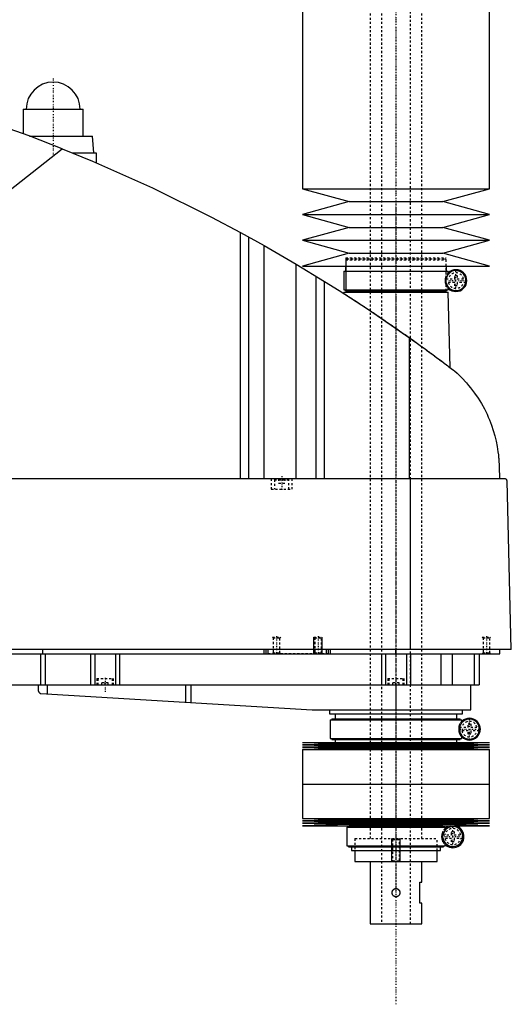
# Model space of a CAD drawing. Extents: x -181 to 906, y -136 to 715.
# Tile 3 of 4: x 669 to 906, y -136 to 338. Entities that reach past the tile are written whole.
import ezdxf

# ---------------------------------------------------------------- set-up
doc = ezdxf.new("R2010")
doc.units = 0
doc.linetypes.add('CENTER', pattern=[1.5, 0.45, -0.5, 0.05, -0.5])
doc.linetypes.add('DASHED', pattern=[2, 1, -1])
for name, color, linetype in [('AM_0', 7, 'CONTINUOUS'), ('AM_10', 7, 'CONTINUOUS'), ('AM_3', 7, 'DASHED'), ('AM_7', 7, 'CENTER')]:
    doc.layers.add(name, color=color, linetype=linetype)

msp = doc.modelspace()

# ---------------------------------------------------------------- linework, layer by layer
at = {"layer": 'AM_0', "color": 7, "linetype": 'CONTINUOUS'}
for p, q in [((805, 435.75), (805, 256.2)), ((895, 256.2), (895, 435.75)), ((670.5, 294.5), (670.5, 282.67)), ((670.5, 294.5), (699.5, 294.5)), ((699.5, 281.5), (699.5, 294.5)), ((673.65, 281.5), (704, 281.5)), ((704.5, 273.5), (704, 281.5)), ((545.22, 161.75), (689.33, 275.44)), ((694.16, 273.5), (705.65, 273.5)), ((705.65, 273.5), (705.65, 268.73)), ((805, 256.2), (827.5, 250)), ((805, 256.2), (895, 256.2)), ((872.5, 250), (895, 256.2)), ((827.5, 250), (805, 243.8)), ((827.5, 250), (872.5, 250)), ((895, 243.8), (872.5, 250)), ((805, 243.8), (827.5, 237.6)), ((805, 243.8), (895, 243.8)), ((872.5, 237.6), (895, 243.8)), ((827.5, 237.6), (805, 231.4)), ((827.5, 237.6), (872.5, 237.6)), ((895, 231.4), (872.5, 237.6)), ((775.22, 116.6), (775.22, 235.17)), ((775.22, 235.17), (786.56, 228.89)), ((779.22, 116.6), (779.22, 232.98)), ((786.56, 116.6), (786.56, 228.89)), ((786.56, 228.89), (801.96, 219.97)), ((805, 231.4), (827.5, 225.2)), ((805, 231.4), (895, 231.4)), ((872.5, 225.2), (895, 231.4)), ((827.5, 225.2), (805, 219)), ((827.5, 225.2), (872.5, 225.2)), ((895, 219), (872.5, 225.2)), ((801.96, 116.6), (801.96, 219.97)), ((801.96, 219.97), (815.65, 211.64)), ((805, 219), (895, 219)), ((825.65, 219), (825.65, 216.5)), ((874.35, 216.5), (874.35, 219)), ((811.52, 116.6), (811.52, 214.2)), ((824.85, 216.5), (824.85, 207.5)), ((824.85, 216.5), (875.15, 216.5)), ((875.15, 215.06), (875.15, 216.5)), ((815.65, 116.6), (815.65, 211.64)), ((874.16, 211), (874.16, 213)), ((875.15, 207.5), (875.15, 208.94)), ((824.83, 206.5), (824.81, 205.86)), ((824.83, 206.5), (875.17, 206.5)), ((824.85, 207.5), (875.15, 207.5)), ((825.65, 207.5), (825.65, 207)), ((825.65, 207), (874.35, 207)), ((825.83, 207), (825.83, 206.5)), ((874.17, 206.5), (874.17, 207)), ((874.35, 207), (874.35, 207.5)), ((876.04, 170.15), (875.17, 206.5)), ((856.53, 116.6), (856.53, 184.45)), ((899.63, 122.62), (899.77, 116.6)), ((902.45, 116.6), (332.05, 116.6)), ((857.01, 34.5), (857.01, 116.6)), ((905.5, 34.5), (903.45, 115.63)), ((905.5, 34.5), (328.96, 34.5)), ((680, 32.5), (680, 34.5)), ((786.5, 32.5), (786.5, 34.5)), ((787.5, 32.5), (787.5, 34.5)), ((788.5, 32.5), (788.5, 34.5)), ((816.5, 32.5), (816.5, 34.5)), ((817.5, 32.5), (817.5, 34.5)), ((818.5, 32.5), (818.5, 34.5)), ((850, 32.5), (850, 34.5)), ((900, 32.5), (900, 34.5)), ((360, 32.5), (900, 32.5)), ((678.85, 32.5), (678.85, 17.5)), ((681.18, 32.5), (681.18, 17.5)), ((703, 32.5), (703, 17.5)), ((705, 32.5), (705, 17.5)), ((715, 32.5), (715, 17.5)), ((717, 32.5), (717, 17.5)), ((843, 32.5), (843, 17.5)), ((845, 32.5), (845, 17.5)), ((855, 32.5), (855, 17.5)), ((857, 32.5), (857, 17.5)), ((871.56, 32.5), (871.56, 17.5)), ((877.09, 32.5), (877.09, 17.5)), ((887.69, 32.5), (887.69, 17.5)), ((890, 32.5), (890, 17.5)), ((582, 17.5), (890, 17.5)), ((677.8, 17.5), (677.8, 14.74)), ((682.14, 17.5), (682.14, 13.1)), ((748.68, 17.5), (748.68, 9.14)), ((751.33, 17.5), (751.33, 8.99)), ((850, 17.5), (850, 5.5)), ((886, 5.5), (886, 17.5)), ((679.14, 13.27), (809.7, 5.52)), ((810.3, 5.5), (886, 5.5)), ((818, 5.5), (818, 3.5)), ((882, 3.5), (882, 5.5)), ((818, 3.5), (882, 3.5)), ((818.35, 0.7), (818.35, -8.3)), ((818.35, 0.7), (881.65, 0.7)), ((819.15, 1.2), (819.15, 0.7)), ((819.15, 1.2), (880.85, 1.2)), ((820.65, 3.5), (820.65, 1.2)), ((879.35, 1.2), (879.35, 3.5)), ((880.85, 0.7), (880.85, 1.2)), ((881.65, -0.74), (881.65, 0.7)), ((880.87, -5.51), (880.87, -2.09)), ((818.35, -8.3), (881.65, -8.3)), ((819.15, -8.3), (819.15, -8.8)), ((819.15, -8.8), (880.85, -8.8)), ((820.65, -8.8), (820.65, -10.25)), ((879.35, -10.25), (879.35, -8.8)), ((880.85, -8.8), (880.85, -8.3)), ((881.65, -8.3), (881.65, -6.86)), ((805, -10.25), (827.5, -10.82)), ((805, -10.25), (895, -10.25)), ((827.5, -10.82), (805, -11.39)), ((805, -11.39), (827.5, -11.96)), ((805, -11.39), (895, -11.39)), ((827.5, -11.96), (805, -12.53)), ((805, -12.53), (827.5, -13.1)), ((805, -12.53), (895, -12.53)), ((827.5, -13.1), (805, -13.67)), ((805, -13.67), (805, -30.25)), ((805, -13.67), (895, -13.67)), ((827.5, -10.82), (872.5, -10.82)), ((827.5, -11.96), (872.5, -11.96)), ((827.5, -13.1), (872.5, -13.1)), ((872.5, -10.82), (895, -10.25)), ((895, -11.39), (872.5, -10.82)), ((872.5, -11.96), (895, -11.39)), ((895, -12.53), (872.5, -11.96)), ((872.5, -13.1), (895, -12.53)), ((895, -13.67), (872.5, -13.1)), ((895, -30.25), (895, -13.67)), ((805, -30.25), (895, -30.25)), ((805, -30.25), (805, -46.83)), ((805, -30.25), (895, -30.25)), ((895, -46.83), (895, -30.25)), ((805, -46.83), (827.5, -47.4)), ((805, -46.83), (895, -46.83)), ((872.5, -47.4), (895, -46.83)), ((827.5, -47.4), (805, -47.97)), ((805, -47.97), (827.5, -48.54)), ((805, -47.97), (895, -47.97)), ((827.5, -48.54), (805, -49.11)), ((805, -49.11), (827.5, -49.68)), ((805, -49.11), (895, -49.11)), ((827.5, -49.68), (805, -50.25)), ((805, -50.25), (895, -50.25)), ((826.35, -51), (826.35, -60)), ((826.35, -51), (873.65, -51)), ((827.15, -50.5), (827.15, -51)), ((827.15, -50.5), (872.85, -50.5)), ((827.5, -47.4), (872.5, -47.4)), ((827.5, -48.54), (872.5, -48.54)), ((827.5, -49.68), (872.5, -49.68)), ((828.65, -50.25), (828.65, -50.5)), ((871.35, -50.5), (871.35, -50.25)), ((895, -47.97), (872.5, -47.4)), ((872.5, -48.54), (895, -47.97)), ((895, -49.11), (872.5, -48.54)), ((872.5, -49.68), (895, -49.11)), ((895, -50.25), (872.5, -49.68)), ((872.85, -51), (872.85, -50.5)), ((873.65, -52.44), (873.65, -51)), ((872.59, -56.12), (872.59, -54.88)), ((826.35, -60), (873.65, -60)), ((827.15, -60), (827.15, -60.5)), ((827.15, -60.5), (872.85, -60.5)), ((828.65, -60.5), (828.65, -62.2)), ((871.35, -62.2), (871.35, -60.5)), ((872.85, -60.5), (872.85, -60)), ((873.65, -60), (873.65, -58.56)), ((828.65, -62.2), (871.35, -62.2)), ((830.25, -62.2), (830.25, -67.5)), ((869.75, -67.5), (869.75, -62.2)), ((830.25, -67.5), (869.75, -67.5)), ((837.5, -67.5), (837.5, -97.5)), ((862.5, -77.5), (862.5, -67.5)), ((861.5, -77.5), (862.5, -77.5)), ((861.5, -87.5), (861.5, -77.5)), ((862.5, -87.5), (861.5, -87.5)), ((862.5, -97.5), (862.5, -87.5)), ((837.5, -97.5), (862.5, -97.5))]:
    msp.add_line(p, q, dxfattribs=at)
for points in [[(689.33, 275.44, 0), (673.4, 281.59, 0), (641.19, 292.86, 0), (608.52, 302.74, 0), (592.03, 307.16, 0)], [(689.33, 275.44, 0), (703.96, 269.45, 0), (732.87, 256.58, 0), (761.24, 242.59, 0), (775.22, 235.17, 0)], [(815.65, 211.64, 0), (822.58, 207.29, 0), (836.3, 198.36, 0), (849.84, 189.16, 0), (856.53, 184.45, 0)], [(856.53, 184.45, 0), (857.18, 184, 0), (858.46, 183.08, 0), (859.75, 182.16, 0), (860.38, 181.7, 0), (861.02, 181.24, 0), (862.29, 180.33, 0), (863.54, 179.42, 0), (864.79, 178.51, 0), (866.03, 177.6, 0), (867.25, 176.7, 0), (867.86, 176.26, 0), (868.47, 175.81, 0), (869.67, 174.92, 0), (870.86, 174.04, 0), (872.03, 173.16, 0), (873.19, 172.3, 0), (874.33, 171.44, 0), (874.89, 171.01, 0), (875.45, 170.59, 0), (876.56, 169.75, 0), (877.65, 168.93, 0), (878.19, 168.52, 0)], [(878.19, 168.52, 0), (879.41, 167.42, 0), (881.74, 165.15, 0), (883.91, 162.81, 0), (884.94, 161.61, 0), (885.93, 160.4, 0), (887.8, 157.92, 0), (889.52, 155.41, 0), (891.09, 152.85, 0), (892.52, 150.27, 0), (893.8, 147.67, 0), (894.38, 146.37, 0), (894.93, 145.07, 0), (895.93, 142.48, 0), (896.8, 139.89, 0), (897.54, 137.32, 0), (898.16, 134.76, 0), (898.67, 132.21, 0), (898.88, 130.94, 0), (899.07, 129.67, 0), (899.26, 128.15, 0), (899.31, 127.72, 0), (899.35, 127.27, 0), (899.37, 127.05, 0), (899.39, 126.83, 0), (899.43, 126.37, 0), (899.47, 125.91, 0), (899.5, 125.44, 0), (899.53, 124.96, 0), (899.56, 124.47, 0), (899.58, 124.22, 0), (899.59, 123.97, 0), (899.61, 123.44, 0), (899.63, 122.9, 0), (899.63, 122.62, 0)], [(903.45, 115.63, 0), (903.45, 115.63, 0), (903.45, 115.63, 0), (903.45, 115.64, 0), (903.45, 115.64, 0), (903.45, 115.64, 0), (903.45, 115.65, 0), (903.45, 115.65, 0), (903.45, 115.66, 0), (903.45, 115.67, 0), (903.45, 115.67, 0), (903.45, 115.67, 0), (903.45, 115.68, 0), (903.45, 115.68, 0), (903.45, 115.69, 0), (903.45, 115.69, 0), (903.45, 115.7, 0), (903.44, 115.7, 0), (903.44, 115.71, 0), (903.44, 115.71, 0), (903.44, 115.71, 0), (903.44, 115.72, 0), (903.44, 115.72, 0), (903.44, 115.72, 0), (903.44, 115.73, 0), (903.44, 115.73, 0), (903.44, 115.74, 0), (903.44, 115.74, 0), (903.44, 115.74, 0), (903.44, 115.75, 0), (903.44, 115.75, 0), (903.44, 115.76, 0), (903.44, 115.76, 0), (903.44, 115.77, 0), (903.44, 115.77, 0), (903.43, 115.77, 0), (903.43, 115.78, 0), (903.43, 115.79, 0), (903.43, 115.82, 0), (903.42, 115.84, 0), (903.41, 115.87, 0), (903.41, 115.88, 0), (903.41, 115.89, 0), (903.4, 115.91, 0), (903.39, 115.93, 0), (903.39, 115.95, 0), (903.38, 115.97, 0), (903.37, 115.99, 0), (903.37, 116, 0), (903.36, 116.01, 0), (903.35, 116.03, 0), (903.35, 116.04, 0), (903.34, 116.05, 0), (903.34, 116.06, 0), (903.33, 116.08, 0), (903.32, 116.09, 0), (903.32, 116.1, 0), (903.31, 116.11, 0), (903.3, 116.12, 0), (903.3, 116.13, 0), (903.27, 116.18, 0), (903.21, 116.24, 0), (903.16, 116.3, 0), (903.1, 116.36, 0), (903.05, 116.4, 0), (903.02, 116.42, 0), (902.99, 116.44, 0), (902.93, 116.48, 0), (902.86, 116.51, 0), (902.8, 116.54, 0), (902.74, 116.56, 0), (902.67, 116.57, 0), (902.64, 116.58, 0), (902.61, 116.59, 0), (902.54, 116.6, 0), (902.48, 116.6, 0), (902.45, 116.6, 0)], [(677.8, 14.74, 0), (677.8, 14.74, 0), (677.8, 14.73, 0), (677.8, 14.73, 0), (677.8, 14.73, 0), (677.8, 14.73, 0), (677.8, 14.72, 0), (677.8, 14.72, 0), (677.81, 14.71, 0), (677.81, 14.7, 0), (677.81, 14.69, 0), (677.81, 14.69, 0), (677.81, 14.68, 0), (677.82, 14.67, 0), (677.82, 14.66, 0), (677.82, 14.65, 0), (677.83, 14.64, 0), (677.83, 14.62, 0), (677.83, 14.62, 0), (677.83, 14.61, 0), (677.84, 14.6, 0), (677.84, 14.58, 0), (677.84, 14.58, 0), (677.86, 14.53, 0), (677.89, 14.44, 0), (677.93, 14.34, 0), (677.98, 14.24, 0), (678.04, 14.14, 0), (678.11, 14.04, 0), (678.14, 13.99, 0), (678.18, 13.94, 0), (678.26, 13.84, 0), (678.35, 13.75, 0), (678.45, 13.66, 0), (678.56, 13.57, 0), (678.67, 13.49, 0), (678.73, 13.46, 0), (678.8, 13.42, 0), (678.93, 13.36, 0), (679.07, 13.3, 0), (679.14, 13.27, 0)], [(850, -84.5, 0), (849.97, -84.5, 0), (849.92, -84.5, 0), (849.86, -84.49, 0), (849.84, -84.49, 0), (849.81, -84.49, 0), (849.75, -84.48, 0), (849.7, -84.47, 0), (849.64, -84.46, 0), (849.59, -84.45, 0), (849.53, -84.44, 0), (849.51, -84.43, 0), (849.48, -84.42, 0), (849.43, -84.4, 0), (849.37, -84.38, 0), (849.32, -84.36, 0), (849.27, -84.34, 0), (849.22, -84.31, 0), (849.19, -84.3, 0), (849.17, -84.29, 0), (849.12, -84.26, 0), (849.07, -84.23, 0), (849.04, -84.22, 0), (849.02, -84.2, 0), (848.97, -84.17, 0), (848.93, -84.13, 0), (848.91, -84.12, 0), (848.88, -84.1, 0), (848.84, -84.06, 0), (848.8, -84.03, 0), (848.76, -83.99, 0), (848.72, -83.95, 0), (848.68, -83.91, 0), (848.66, -83.89, 0), (848.65, -83.87, 0), (848.61, -83.83, 0), (848.58, -83.79, 0), (848.54, -83.74, 0), (848.51, -83.7, 0), (848.48, -83.65, 0), (848.46, -83.63, 0), (848.45, -83.6, 0), (848.42, -83.56, 0), (848.39, -83.51, 0), (848.37, -83.46, 0), (848.34, -83.4, 0), (848.32, -83.35, 0), (848.31, -83.33, 0), (848.29, -83.3, 0), (848.27, -83.25, 0), (848.25, -83.19, 0), (848.24, -83.14, 0), (848.22, -83.08, 0), (848.21, -83.03, 0), (848.2, -83, 0), (848.19, -82.97, 0), (848.18, -82.92, 0), (848.17, -82.86, 0), (848.16, -82.8, 0), (848.15, -82.75, 0), (848.15, -82.69, 0), (848.15, -82.66, 0), (848.14, -82.64, 0), (848.14, -82.58, 0), (848.14, -82.53, 0), (848.14, -82.5, 0), (848.14, -82.47, 0), (848.14, -82.42, 0), (848.14, -82.36, 0), (848.15, -82.34, 0), (848.15, -82.31, 0), (848.15, -82.25, 0), (848.16, -82.2, 0), (848.17, -82.14, 0), (848.18, -82.08, 0), (848.19, -82.03, 0), (848.2, -82, 0), (848.21, -81.97, 0), (848.22, -81.92, 0), (848.24, -81.86, 0), (848.25, -81.81, 0), (848.27, -81.75, 0), (848.29, -81.7, 0), (848.31, -81.67, 0), (848.32, -81.65, 0), (848.34, -81.6, 0), (848.37, -81.54, 0), (848.39, -81.49, 0), (848.42, -81.44, 0), (848.45, -81.4, 0), (848.46, -81.37, 0), (848.48, -81.35, 0), (848.51, -81.3, 0), (848.54, -81.26, 0), (848.58, -81.21, 0), (848.61, -81.17, 0), (848.65, -81.13, 0), (848.66, -81.11, 0), (848.68, -81.09, 0), (848.72, -81.05, 0), (848.76, -81.01, 0), (848.8, -80.97, 0), (848.84, -80.94, 0), (848.88, -80.9, 0), (848.91, -80.88, 0), (848.93, -80.87, 0), (848.97, -80.83, 0), (849.02, -80.8, 0), (849.04, -80.78, 0), (849.07, -80.77, 0), (849.12, -80.74, 0), (849.17, -80.71, 0), (849.19, -80.7, 0), (849.22, -80.69, 0), (849.27, -80.66, 0), (849.32, -80.64, 0), (849.37, -80.62, 0), (849.43, -80.6, 0), (849.48, -80.58, 0), (849.51, -80.57, 0), (849.53, -80.56, 0), (849.59, -80.55, 0), (849.64, -80.54, 0), (849.7, -80.53, 0), (849.75, -80.52, 0), (849.81, -80.51, 0), (849.84, -80.51, 0), (849.86, -80.51, 0), (849.92, -80.5, 0), (849.97, -80.5, 0), (850, -80.5, 0)], [(850, -80.5, 0), (850.03, -80.5, 0), (850.08, -80.5, 0), (850.14, -80.51, 0), (850.16, -80.51, 0), (850.19, -80.51, 0), (850.25, -80.52, 0), (850.3, -80.53, 0), (850.36, -80.54, 0), (850.41, -80.55, 0), (850.47, -80.56, 0), (850.49, -80.57, 0), (850.52, -80.58, 0), (850.57, -80.6, 0), (850.63, -80.62, 0), (850.68, -80.64, 0), (850.73, -80.66, 0), (850.78, -80.69, 0), (850.81, -80.7, 0), (850.83, -80.71, 0), (850.88, -80.74, 0), (850.93, -80.77, 0), (850.96, -80.78, 0), (850.98, -80.8, 0), (851.03, -80.83, 0), (851.07, -80.87, 0), (851.09, -80.88, 0), (851.12, -80.9, 0), (851.16, -80.94, 0), (851.2, -80.97, 0), (851.24, -81.01, 0), (851.28, -81.05, 0), (851.32, -81.09, 0), (851.34, -81.11, 0), (851.35, -81.13, 0), (851.39, -81.17, 0), (851.42, -81.21, 0), (851.46, -81.26, 0), (851.49, -81.3, 0), (851.52, -81.35, 0), (851.54, -81.37, 0), (851.55, -81.4, 0), (851.58, -81.44, 0), (851.61, -81.49, 0), (851.63, -81.54, 0), (851.66, -81.6, 0), (851.68, -81.65, 0), (851.69, -81.67, 0), (851.71, -81.7, 0), (851.73, -81.75, 0), (851.75, -81.81, 0), (851.76, -81.86, 0), (851.78, -81.92, 0), (851.79, -81.97, 0), (851.8, -82, 0), (851.81, -82.03, 0), (851.82, -82.09, 0), (851.83, -82.14, 0), (851.84, -82.2, 0), (851.85, -82.25, 0), (851.85, -82.31, 0), (851.85, -82.34, 0), (851.86, -82.36, 0), (851.86, -82.42, 0), (851.86, -82.47, 0), (851.86, -82.5, 0), (851.86, -82.53, 0), (851.86, -82.58, 0), (851.86, -82.64, 0), (851.85, -82.66, 0), (851.85, -82.69, 0), (851.85, -82.75, 0), (851.84, -82.8, 0), (851.83, -82.86, 0), (851.82, -82.92, 0), (851.81, -82.97, 0), (851.8, -83, 0), (851.79, -83.03, 0), (851.78, -83.08, 0), (851.76, -83.14, 0), (851.75, -83.19, 0), (851.73, -83.25, 0), (851.7, -83.3, 0), (851.69, -83.33, 0), (851.68, -83.35, 0), (851.66, -83.41, 0), (851.63, -83.46, 0), (851.61, -83.51, 0), (851.58, -83.56, 0), (851.55, -83.61, 0), (851.53, -83.63, 0), (851.52, -83.65, 0), (851.49, -83.7, 0), (851.46, -83.74, 0), (851.42, -83.79, 0), (851.39, -83.83, 0), (851.35, -83.87, 0), (851.34, -83.89, 0), (851.32, -83.91, 0), (851.28, -83.95, 0), (851.24, -83.99, 0), (851.2, -84.03, 0), (851.16, -84.06, 0), (851.11, -84.1, 0), (851.09, -84.12, 0), (851.07, -84.13, 0), (851.02, -84.17, 0), (850.98, -84.2, 0), (850.95, -84.22, 0), (850.93, -84.23, 0), (850.88, -84.26, 0), (850.83, -84.29, 0), (850.81, -84.3, 0), (850.78, -84.31, 0), (850.73, -84.34, 0), (850.68, -84.36, 0), (850.63, -84.38, 0), (850.57, -84.4, 0), (850.52, -84.42, 0), (850.49, -84.43, 0), (850.46, -84.44, 0), (850.41, -84.45, 0), (850.36, -84.46, 0), (850.3, -84.47, 0), (850.25, -84.48, 0), (850.19, -84.49, 0), (850.16, -84.49, 0), (850.14, -84.49, 0), (850.08, -84.5, 0), (850.03, -84.5, 0), (850, -84.5, 0)]]:
    msp.add_polyline3d(points, dxfattribs=at)
for centre, radius, start, end in [((685, 294.5), 13, 0, 180), ((878.85, 212), 4.8, 192.0755, 167.9245), ((878.85, 212), 5.25, 225.1897, 134.8103), ((810.3, 15.5), 10, 266.6, 270), ((885.35, -3.8), 4.8, 200.9129, 159.0871), ((885.35, -3.8), 5.25, 225.1897, 134.8103), ((877.35, -55.5), 4.8, 187.4315, 172.5685), ((877.35, -55.5), 5.37, 102.3808, 133.5014), ((877.35, -55.5), 5.38, 226.4986, 77.6192)]:
    msp.add_arc(centre, radius, start, end, dxfattribs=at)
at = {"layer": 'AM_10', "color": 7, "linetype": 'CONTINUOUS'}
for p, q in [((810.5, 32.5), (810.5, 40.5)), ((814.5, 32.5), (814.5, 40.5)), ((848, -67.5), (848, -56.5)), ((852, -67.5), (852, -56.5))]:
    msp.add_line(p, q, dxfattribs=at)
at = {"layer": 'AM_3', "color": 6, "linetype": 'DASHED'}
for p, q in [((843, 676.5), (843, -97.5)), ((857, -97.5), (857, 676.5)), ((837.5, 664.5), (837.5, -56.5)), ((862.5, -56.5), (862.5, 664.5)), ((825.83, 223), (825.83, 207)), ((825.83, 223), (874.17, 223)), ((874.17, 207), (874.17, 223)), ((826.33, 222.5), (825.83, 222)), ((825.83, 222), (825.83, 207)), ((825.83, 222), (874.17, 222)), ((826.33, 222.5), (873.67, 222.5)), ((874.17, 222), (873.67, 222.5)), ((874.17, 207), (874.17, 222)), ((874.16, 213), (874.16, 214.35)), ((878.25, 214.5), (879.45, 214.5)), ((878.25, 212.9), (878.25, 214.5)), ((879.45, 214.5), (879.45, 212.9)), ((874.07, 212.9), (878.25, 212.9)), ((878.25, 211.1), (874.07, 211.1)), ((874.16, 209.65), (874.16, 211)), ((878.25, 209.5), (878.25, 211.1)), ((879.45, 209.5), (878.25, 209.5)), ((879.45, 212.9), (883.63, 212.9)), ((879.45, 211.1), (879.45, 209.5)), ((883.63, 211.1), (879.45, 211.1)), ((790, 116.6), (790, 111.6)), ((791.9, 116.6), (791.5, 116.2)), ((791.5, 116.2), (791.5, 111.6)), ((791.5, 116.2), (798.5, 116.2)), ((793.5, 116.6), (793.5, 114.6)), ((793.5, 114.6), (796.5, 114.6)), ((795, 116.6), (795, 114.6)), ((796.5, 116.6), (796.5, 114.6)), ((798.5, 116.2), (798.1, 116.6)), ((798.5, 111.6), (798.5, 116.2)), ((800, 111.6), (800, 116.6)), ((790, 111.6), (800, 111.6)), ((790.5, 40.5), (790.88, 40.12)), ((790.5, 40.5), (794.5, 40.5)), ((790.88, 40.12), (790.88, 32.88)), ((790.88, 40.12), (794.12, 40.12)), ((794.12, 40.12), (794.5, 40.5)), ((794.12, 32.88), (794.12, 40.12)), ((810.5, 40.5), (810.88, 40.12)), ((810.5, 40.5), (814.5, 40.5)), ((810.88, 40.12), (810.88, 32.88)), ((810.88, 40.12), (814.12, 40.12)), ((814.12, 40.12), (814.5, 40.5)), ((814.12, 32.88), (814.12, 40.12)), ((891.5, 40.5), (891.88, 40.12)), ((891.5, 40.5), (895.5, 40.5)), ((891.88, 40.12), (891.88, 32.88)), ((891.88, 40.12), (895.12, 40.12)), ((895.12, 40.12), (895.5, 40.5)), ((895.12, 32.88), (895.12, 40.12)), ((817.5, 32.5), (788.5, 32.5)), ((790.88, 32.88), (790.5, 32.5)), ((790.88, 32.88), (794.12, 32.88)), ((794.5, 32.5), (794.12, 32.88)), ((810.88, 32.88), (810.5, 32.5)), ((810.88, 32.88), (814.12, 32.88)), ((814.5, 32.5), (814.12, 32.88)), ((891.88, 32.88), (891.5, 32.5)), ((891.88, 32.88), (895.12, 32.88)), ((895.5, 32.5), (895.12, 32.88)), ((706, 20.5), (706, 17.5)), ((706, 20.5), (714, 20.5)), ((706.5, 20.5), (706.5, 17.5)), ((713.5, 17.5), (713.5, 20.5)), ((714, 17.5), (714, 20.5)), ((846, 20.5), (846, 17.5)), ((846, 20.5), (854, 20.5)), ((846.5, 20.5), (846.5, 17.5)), ((853.5, 17.5), (853.5, 20.5)), ((854, 17.5), (854, 20.5)), ((711.5, 18.5), (708.5, 18.5)), ((708.5, 17.5), (708.5, 18.5)), ((710, 17.5), (710, 18.5)), ((711.5, 17.5), (711.5, 18.5)), ((851.5, 18.5), (848.5, 18.5)), ((848.5, 17.5), (848.5, 18.5)), ((850, 17.5), (850, 18.5)), ((851.5, 17.5), (851.5, 18.5)), ((880.57, -2.9), (884.75, -2.9)), ((884.75, -4.7), (880.57, -4.7)), ((880.87, -2.09), (880.87, -1.07)), ((884.75, -1.3), (885.95, -1.3)), ((884.75, -2.9), (884.75, -1.3)), ((884.75, -6.3), (884.75, -4.7)), ((885.95, -1.3), (885.95, -2.9)), ((885.95, -2.9), (890.13, -2.9)), ((885.95, -4.7), (885.95, -6.3)), ((890.13, -4.7), (885.95, -4.7)), ((880.87, -6.53), (880.87, -5.51)), ((885.95, -6.3), (884.75, -6.3)), ((830.25, -56.5), (869.75, -56.5)), ((830.25, -56.5), (830.25, -62.2)), ((830.25, -56.5), (869.75, -56.5)), ((848, -56.5), (848.38, -56.88)), ((851.62, -56.88), (852, -56.5)), ((869.75, -62.2), (869.75, -56.5)), ((872.44, -54.6), (876.75, -54.6)), ((876.75, -56.4), (872.44, -56.4)), ((872.59, -54.88), (872.59, -53)), ((872.59, -58), (872.59, -56.12)), ((876.75, -53), (877.95, -53)), ((876.75, -54.6), (876.75, -53)), ((876.75, -58), (876.75, -56.4)), ((877.95, -53), (877.95, -54.6)), ((877.95, -54.6), (882.26, -54.6)), ((877.95, -56.4), (877.95, -58)), ((882.26, -56.4), (877.95, -56.4)), ((848.38, -56.88), (848.38, -67.12)), ((848.38, -56.88), (851.62, -56.88)), ((851.62, -67.12), (851.62, -56.88)), ((877.95, -58), (876.75, -58)), ((848.38, -67.12), (848, -67.5)), ((848.38, -67.12), (851.62, -67.12)), ((852, -67.5), (851.62, -67.12))]:
    msp.add_line(p, q, dxfattribs=at)
for points in [[(874.16, 214.35, 0), (874.11, 214.26, 0), (874.06, 214.16, 0), (874.05, 214.12, 0), (874.03, 214.09, 0), (874.03, 214.07, 0), (874.02, 214.06, 0), (874.01, 214.02, 0), (873.99, 213.99, 0), (873.98, 213.96, 0), (873.96, 213.92, 0), (873.95, 213.88, 0), (873.94, 213.87, 0), (873.94, 213.85, 0), (873.92, 213.81, 0), (873.91, 213.77, 0), (873.9, 213.76, 0), (873.9, 213.74, 0), (873.88, 213.7, 0), (873.87, 213.66, 0), (873.86, 213.64, 0), (873.86, 213.62, 0), (873.84, 213.58, 0), (873.83, 213.54, 0), (873.82, 213.5, 0), (873.81, 213.46, 0), (873.8, 213.42, 0), (873.79, 213.4, 0), (873.78, 213.38, 0), (873.77, 213.33, 0), (873.76, 213.29, 0), (873.75, 213.25, 0), (873.74, 213.2, 0), (873.73, 213.16, 0), (873.72, 213.13, 0), (873.72, 213.11, 0), (873.71, 213.06, 0), (873.7, 213.01, 0), (873.69, 212.96, 0), (873.68, 212.91, 0), (873.67, 212.86, 0), (873.67, 212.83, 0), (873.66, 212.8, 0), (873.65, 212.75, 0), (873.65, 212.7, 0), (873.64, 212.64, 0), (873.63, 212.59, 0), (873.63, 212.53, 0), (873.62, 212.5, 0), (873.62, 212.48, 0), (873.62, 212.42, 0), (873.61, 212.36, 0), (873.61, 212.31, 0), (873.61, 212.25, 0), (873.6, 212.19, 0), (873.6, 212.17, 0), (873.6, 212.14, 0), (873.6, 212.08, 0), (873.6, 212.03, 0), (873.6, 212, 0), (873.6, 211.97, 0), (873.6, 211.92, 0), (873.6, 211.86, 0), (873.6, 211.83, 0), (873.6, 211.81, 0), (873.61, 211.75, 0), (873.61, 211.69, 0), (873.61, 211.64, 0), (873.62, 211.58, 0), (873.62, 211.52, 0), (873.62, 211.5, 0), (873.63, 211.47, 0), (873.63, 211.41, 0), (873.64, 211.36, 0), (873.65, 211.3, 0), (873.65, 211.25, 0), (873.66, 211.2, 0), (873.67, 211.17, 0), (873.67, 211.14, 0), (873.68, 211.09, 0), (873.69, 211.04, 0), (873.7, 210.99, 0), (873.71, 210.94, 0), (873.72, 210.89, 0), (873.72, 210.87, 0), (873.73, 210.84, 0), (873.74, 210.8, 0), (873.75, 210.75, 0), (873.76, 210.71, 0), (873.77, 210.67, 0), (873.78, 210.62, 0), (873.79, 210.6, 0), (873.8, 210.58, 0), (873.81, 210.54, 0), (873.82, 210.5, 0), (873.83, 210.46, 0), (873.84, 210.42, 0), (873.86, 210.38, 0), (873.86, 210.36, 0), (873.87, 210.34, 0), (873.88, 210.3, 0), (873.9, 210.26, 0), (873.9, 210.24, 0), (873.91, 210.23, 0), (873.92, 210.19, 0), (873.94, 210.15, 0), (873.94, 210.13, 0), (873.95, 210.12, 0), (873.96, 210.08, 0), (873.98, 210.04, 0), (873.99, 210.01, 0), (874.01, 209.98, 0), (874.02, 209.94, 0), (874.03, 209.93, 0), (874.03, 209.91, 0), (874.05, 209.88, 0), (874.06, 209.84, 0), (874.11, 209.74, 0), (874.16, 209.65, 0)], [(875.15, 215.06, 0), (875.15, 215.06, 0), (875.14, 215.05, 0), (875.13, 215.03, 0), (875.12, 215.02, 0), (875.11, 215, 0), (875.08, 214.97, 0), (875.04, 214.92, 0), (875, 214.86, 0), (874.95, 214.79, 0), (874.89, 214.71, 0), (874.86, 214.67, 0), (874.83, 214.62, 0), (874.76, 214.51, 0), (874.68, 214.38, 0), (874.61, 214.24, 0), (874.52, 214.08, 0), (874.48, 213.98, 0), (874.46, 213.95, 0), (874.45, 213.92, 0), (874.44, 213.9, 0), (874.43, 213.88, 0), (874.42, 213.85, 0), (874.41, 213.82, 0), (874.4, 213.8, 0), (874.39, 213.78, 0), (874.38, 213.75, 0), (874.37, 213.71, 0), (874.36, 213.69, 0), (874.35, 213.67, 0), (874.34, 213.64, 0), (874.32, 213.6, 0), (874.31, 213.56, 0), (874.3, 213.52, 0), (874.28, 213.47, 0), (874.28, 213.45, 0), (874.27, 213.43, 0), (874.25, 213.39, 0), (874.24, 213.34, 0), (874.23, 213.29, 0), (874.21, 213.25, 0), (874.2, 213.2, 0), (874.19, 213.17, 0), (874.19, 213.14, 0), (874.17, 213.09, 0), (874.16, 213.03, 0), (874.16, 213, 0)], [(874.16, 211, 0), (874.16, 210.97, 0), (874.17, 210.91, 0), (874.19, 210.86, 0), (874.19, 210.83, 0), (874.2, 210.8, 0), (874.21, 210.75, 0), (874.23, 210.71, 0), (874.24, 210.66, 0), (874.25, 210.61, 0), (874.27, 210.57, 0), (874.28, 210.55, 0), (874.28, 210.53, 0), (874.3, 210.48, 0), (874.31, 210.44, 0), (874.32, 210.4, 0), (874.34, 210.36, 0), (874.35, 210.33, 0), (874.36, 210.31, 0), (874.37, 210.29, 0), (874.38, 210.25, 0), (874.39, 210.22, 0), (874.4, 210.2, 0), (874.41, 210.18, 0), (874.42, 210.15, 0), (874.43, 210.12, 0), (874.44, 210.1, 0), (874.45, 210.08, 0), (874.46, 210.05, 0), (874.48, 210.02, 0), (874.52, 209.92, 0), (874.61, 209.76, 0), (874.68, 209.62, 0), (874.76, 209.49, 0), (874.83, 209.38, 0), (874.86, 209.33, 0), (874.89, 209.29, 0), (874.95, 209.21, 0), (875, 209.14, 0), (875.04, 209.08, 0), (875.08, 209.03, 0), (875.11, 209, 0), (875.12, 208.98, 0), (875.13, 208.97, 0), (875.14, 208.95, 0), (875.15, 208.94, 0), (875.15, 208.94, 0)], [(824.81, 205.86, 0), (824.81, 205.86, 0), (824.84, 205.85, 0), (824.89, 205.81, 0), (824.92, 205.79, 0), (824.97, 205.76, 0), (825.07, 205.7, 0), (825.2, 205.62, 0), (825.35, 205.52, 0), (825.53, 205.4, 0), (825.74, 205.27, 0), (825.86, 205.19, 0), (825.98, 205.12, 0), (826.23, 204.95, 0), (826.52, 204.77, 0), (826.82, 204.57, 0), (827.15, 204.36, 0), (827.5, 204.13, 0), (827.68, 204.02, 0), (827.87, 203.89, 0), (828.26, 203.64, 0), (828.67, 203.38, 0), (828.88, 203.24, 0), (829.09, 203.1, 0), (829.53, 202.81, 0), (829.99, 202.52, 0), (830.22, 202.37, 0), (830.46, 202.21, 0), (830.93, 201.9, 0), (831.42, 201.58, 0), (831.91, 201.26, 0), (832.43, 200.92, 0), (832.95, 200.58, 0), (833.22, 200.4, 0), (833.5, 200.22, 0), (834.05, 199.85, 0), (834.62, 199.48, 0), (835.21, 199.09, 0), (835.8, 198.69, 0), (836.41, 198.29, 0), (836.72, 198.09, 0), (837.03, 197.88, 0), (837.66, 197.46, 0), (838.29, 197.03, 0), (838.94, 196.6, 0), (839.59, 196.16, 0), (840.25, 195.72, 0), (840.58, 195.5, 0), (840.91, 195.27, 0), (841.58, 194.82, 0), (842.26, 194.36, 0), (842.93, 193.9, 0), (843.61, 193.44, 0), (844.3, 192.98, 0), (844.64, 192.74, 0), (844.98, 192.51, 0), (845.66, 192.04, 0), (846.34, 191.58, 0), (847.02, 191.11, 0), (847.69, 190.65, 0), (848.36, 190.18, 0), (848.69, 189.95, 0), (849.03, 189.72, 0), (849.68, 189.26, 0), (850.34, 188.81, 0), (850.67, 188.58, 0), (851, 188.35, 0), (851.66, 187.89, 0), (852.33, 187.42, 0), (852.66, 187.18, 0), (853, 186.95, 0), (853.67, 186.47, 0), (854.35, 186, 0), (855.03, 185.52, 0), (855.7, 185.04, 0), (856.38, 184.56, 0), (856.72, 184.32, 0), (857.05, 184.08, 0), (857.73, 183.6, 0), (858.39, 183.13, 0), (859.06, 182.65, 0), (859.72, 182.18, 0), (860.37, 181.71, 0), (860.7, 181.47, 0), (861.02, 181.24, 0), (861.67, 180.78, 0), (862.3, 180.32, 0), (862.93, 179.86, 0), (863.54, 179.42, 0), (864.15, 178.97, 0), (864.45, 178.76, 0), (864.75, 178.54, 0), (865.34, 178.11, 0), (865.91, 177.69, 0), (866.47, 177.28, 0), (867.02, 176.87, 0), (867.56, 176.48, 0), (867.82, 176.28, 0), (868.08, 176.09, 0), (868.59, 175.72, 0), (869.08, 175.35, 0), (869.57, 175, 0), (870.04, 174.64, 0), (870.51, 174.3, 0), (870.74, 174.12, 0), (870.97, 173.96, 0), (871.41, 173.63, 0), (871.84, 173.3, 0), (872.05, 173.15, 0), (872.26, 172.99, 0), (872.66, 172.7, 0), (873.04, 172.41, 0), (873.22, 172.27, 0), (873.4, 172.14, 0), (873.74, 171.88, 0), (874.06, 171.64, 0), (874.36, 171.41, 0), (874.64, 171.21, 0), (874.89, 171.02, 0), (875.01, 170.93, 0), (875.12, 170.84, 0), (875.32, 170.69, 0), (875.5, 170.55, 0), (875.66, 170.44, 0), (875.78, 170.34, 0), (875.89, 170.26, 0), (875.93, 170.23, 0), (875.96, 170.21, 0), (876.01, 170.17, 0), (876.04, 170.15, 0), (876.04, 170.15, 0)], [(880.34, -2.22, 0), (880.34, -2.23, 0), (880.34, -2.24, 0), (880.33, -2.26, 0), (880.33, -2.27, 0), (880.33, -2.28, 0), (880.32, -2.29, 0), (880.32, -2.31, 0), (880.31, -2.33, 0), (880.31, -2.35, 0), (880.3, -2.37, 0), (880.3, -2.38, 0), (880.3, -2.39, 0), (880.3, -2.41, 0), (880.29, -2.44, 0), (880.29, -2.46, 0), (880.28, -2.48, 0), (880.28, -2.51, 0), (880.28, -2.52, 0), (880.27, -2.53, 0), (880.27, -2.56, 0), (880.27, -2.58, 0), (880.26, -2.59, 0), (880.26, -2.61, 0), (880.26, -2.63, 0), (880.25, -2.66, 0), (880.25, -2.67, 0), (880.25, -2.69, 0), (880.25, -2.71, 0), (880.24, -2.74, 0), (880.24, -2.77, 0), (880.24, -2.8, 0), (880.23, -2.83, 0), (880.23, -2.84, 0), (880.23, -2.86, 0), (880.23, -2.89, 0), (880.23, -2.92, 0), (880.22, -2.95, 0), (880.22, -2.98, 0), (880.22, -3.02, 0), (880.22, -3.03, 0), (880.22, -3.05, 0), (880.21, -3.08, 0), (880.21, -3.11, 0), (880.21, -3.15, 0), (880.21, -3.18, 0), (880.2, -3.21, 0), (880.2, -3.23, 0), (880.2, -3.25, 0), (880.2, -3.28, 0), (880.2, -3.31, 0), (880.19, -3.43, 0), (880.19, -3.64, 0), (880.19, -3.74, 0), (880.19, -3.84, 0), (880.19, -4.04, 0), (880.2, -4.25, 0), (880.2, -4.37, 0), (880.21, -4.4, 0), (880.21, -4.43, 0), (880.21, -4.45, 0), (880.21, -4.47, 0), (880.21, -4.5, 0), (880.21, -4.53, 0), (880.22, -4.56, 0), (880.22, -4.6, 0), (880.22, -4.63, 0), (880.22, -4.65, 0), (880.22, -4.66, 0), (880.23, -4.7, 0), (880.23, -4.73, 0), (880.23, -4.76, 0), (880.24, -4.79, 0), (880.24, -4.83, 0), (880.24, -4.84, 0), (880.24, -4.86, 0), (880.25, -4.89, 0), (880.25, -4.92, 0), (880.25, -4.93, 0), (880.26, -4.95, 0), (880.26, -4.98, 0), (880.26, -5.01, 0), (880.27, -5.03, 0), (880.27, -5.04, 0), (880.27, -5.07, 0), (880.28, -5.1, 0), (880.28, -5.12, 0), (880.29, -5.15, 0), (880.29, -5.18, 0), (880.3, -5.19, 0), (880.3, -5.2, 0), (880.3, -5.23, 0), (880.31, -5.25, 0), (880.31, -5.27, 0), (880.32, -5.29, 0), (880.32, -5.31, 0), (880.33, -5.32, 0), (880.33, -5.33, 0), (880.34, -5.35, 0), (880.34, -5.37, 0), (880.34, -5.38, 0)], [(880.87, -1.07, 0), (880.85, -1.09, 0), (880.82, -1.14, 0), (880.8, -1.19, 0), (880.78, -1.21, 0), (880.77, -1.24, 0), (880.74, -1.29, 0), (880.71, -1.35, 0), (880.68, -1.41, 0), (880.65, -1.46, 0), (880.62, -1.53, 0), (880.6, -1.56, 0), (880.59, -1.59, 0), (880.56, -1.65, 0), (880.53, -1.72, 0), (880.5, -1.79, 0), (880.47, -1.86, 0), (880.44, -1.94, 0), (880.43, -1.98, 0), (880.41, -2.02, 0), (880.38, -2.1, 0), (880.36, -2.18, 0), (880.34, -2.22, 0)], [(881.65, -0.74, 0), (881.65, -0.74, 0), (881.64, -0.75, 0), (881.63, -0.76, 0), (881.63, -0.77, 0), (881.62, -0.78, 0), (881.6, -0.81, 0), (881.57, -0.84, 0), (881.53, -0.89, 0), (881.5, -0.94, 0), (881.45, -1, 0), (881.43, -1.03, 0), (881.41, -1.06, 0), (881.35, -1.14, 0), (881.3, -1.23, 0), (881.24, -1.33, 0), (881.17, -1.43, 0), (881.11, -1.55, 0), (881.07, -1.62, 0), (881.04, -1.69, 0), (880.97, -1.83, 0), (880.9, -2, 0), (880.87, -2.09, 0)], [(880.34, -5.38, 0), (880.36, -5.42, 0), (880.38, -5.5, 0), (880.41, -5.58, 0), (880.43, -5.62, 0), (880.44, -5.66, 0), (880.47, -5.74, 0), (880.5, -5.81, 0), (880.53, -5.88, 0), (880.56, -5.95, 0), (880.59, -6.01, 0), (880.6, -6.04, 0), (880.62, -6.07, 0), (880.65, -6.14, 0), (880.68, -6.19, 0), (880.71, -6.25, 0), (880.74, -6.31, 0), (880.77, -6.36, 0), (880.78, -6.39, 0), (880.8, -6.41, 0), (880.82, -6.46, 0), (880.85, -6.51, 0), (880.87, -6.53, 0)], [(880.87, -5.51, 0), (880.9, -5.6, 0), (880.97, -5.77, 0), (881.04, -5.91, 0), (881.07, -5.98, 0), (881.11, -6.05, 0), (881.17, -6.17, 0), (881.24, -6.27, 0), (881.3, -6.37, 0), (881.35, -6.46, 0), (881.41, -6.54, 0), (881.43, -6.57, 0), (881.45, -6.6, 0), (881.5, -6.66, 0), (881.53, -6.71, 0), (881.57, -6.76, 0), (881.6, -6.79, 0), (881.62, -6.82, 0), (881.63, -6.83, 0), (881.63, -6.84, 0), (881.64, -6.85, 0), (881.65, -6.86, 0), (881.65, -6.86, 0)], [(872.59, -53, 0), (872.54, -53.1, 0), (872.49, -53.21, 0), (872.47, -53.25, 0), (872.45, -53.28, 0), (872.45, -53.3, 0), (872.44, -53.32, 0), (872.42, -53.35, 0), (872.41, -53.39, 0), (872.39, -53.43, 0), (872.38, -53.46, 0), (872.36, -53.5, 0), (872.35, -53.52, 0), (872.35, -53.54, 0), (872.33, -53.58, 0), (872.32, -53.62, 0), (872.31, -53.64, 0), (872.3, -53.66, 0), (872.29, -53.7, 0), (872.27, -53.74, 0), (872.26, -53.76, 0), (872.26, -53.78, 0), (872.24, -53.82, 0), (872.23, -53.87, 0), (872.22, -53.91, 0), (872.2, -53.95, 0), (872.19, -54, 0), (872.18, -54.02, 0), (872.18, -54.04, 0), (872.16, -54.09, 0), (872.15, -54.13, 0), (872.14, -54.18, 0), (872.13, -54.23, 0), (872.12, -54.28, 0), (872.11, -54.3, 0), (872.1, -54.33, 0), (872.09, -54.38, 0), (872.08, -54.43, 0), (872.07, -54.49, 0), (872.06, -54.54, 0), (872.05, -54.6, 0), (872.05, -54.62, 0), (872.04, -54.65, 0), (872.03, -54.71, 0), (872.03, -54.77, 0), (872.02, -54.82, 0), (872.01, -54.88, 0), (872, -54.94, 0), (872, -54.97, 0), (872, -55, 0), (871.99, -55.06, 0), (871.99, -55.12, 0), (871.98, -55.18, 0), (871.98, -55.24, 0), (871.98, -55.3, 0), (871.98, -55.33, 0), (871.98, -55.35, 0), (871.98, -55.41, 0), (871.98, -55.47, 0), (871.98, -55.5, 0), (871.98, -55.53, 0), (871.98, -55.59, 0), (871.98, -55.65, 0), (871.98, -55.67, 0), (871.98, -55.7, 0), (871.98, -55.76, 0), (871.98, -55.82, 0), (871.99, -55.88, 0), (871.99, -55.94, 0), (872, -56, 0), (872, -56.03, 0), (872, -56.06, 0), (872.01, -56.12, 0), (872.02, -56.18, 0), (872.03, -56.23, 0), (872.03, -56.29, 0), (872.04, -56.35, 0), (872.05, -56.38, 0), (872.05, -56.4, 0), (872.06, -56.46, 0), (872.07, -56.51, 0), (872.08, -56.57, 0), (872.09, -56.62, 0), (872.1, -56.67, 0), (872.11, -56.7, 0), (872.12, -56.72, 0), (872.13, -56.77, 0), (872.14, -56.82, 0), (872.15, -56.87, 0), (872.16, -56.91, 0), (872.18, -56.96, 0), (872.18, -56.98, 0), (872.19, -57, 0), (872.2, -57.05, 0), (872.22, -57.09, 0), (872.23, -57.13, 0), (872.24, -57.18, 0), (872.26, -57.22, 0), (872.26, -57.24, 0), (872.27, -57.26, 0), (872.29, -57.3, 0), (872.3, -57.34, 0), (872.31, -57.36, 0), (872.32, -57.38, 0), (872.33, -57.42, 0), (872.35, -57.46, 0), (872.35, -57.48, 0), (872.36, -57.5, 0), (872.38, -57.54, 0), (872.39, -57.57, 0), (872.41, -57.61, 0), (872.42, -57.65, 0), (872.44, -57.68, 0), (872.45, -57.7, 0), (872.45, -57.72, 0), (872.47, -57.75, 0), (872.49, -57.79, 0), (872.54, -57.9, 0), (872.59, -58, 0)], [(873.65, -52.44, 0), (873.65, -52.44, 0), (873.64, -52.45, 0), (873.63, -52.47, 0), (873.61, -52.49, 0), (873.6, -52.5, 0), (873.57, -52.54, 0), (873.53, -52.6, 0), (873.48, -52.66, 0), (873.42, -52.74, 0), (873.36, -52.84, 0), (873.32, -52.89, 0), (873.29, -52.95, 0), (873.21, -53.07, 0), (873.13, -53.21, 0), (873.04, -53.38, 0), (872.99, -53.48, 0), (872.98, -53.52, 0), (872.96, -53.55, 0), (872.96, -53.56, 0), (872.95, -53.58, 0), (872.94, -53.62, 0), (872.92, -53.65, 0), (872.91, -53.69, 0), (872.89, -53.72, 0), (872.88, -53.76, 0), (872.87, -53.78, 0), (872.86, -53.8, 0), (872.85, -53.84, 0), (872.83, -53.88, 0), (872.83, -53.9, 0), (872.82, -53.92, 0), (872.8, -53.96, 0), (872.79, -54, 0), (872.78, -54.03, 0), (872.77, -54.05, 0), (872.76, -54.1, 0), (872.75, -54.14, 0), (872.73, -54.19, 0), (872.72, -54.24, 0), (872.7, -54.29, 0), (872.7, -54.32, 0), (872.69, -54.35, 0), (872.68, -54.41, 0), (872.66, -54.46, 0), (872.65, -54.52, 0), (872.64, -54.58, 0), (872.63, -54.65, 0), (872.62, -54.68, 0), (872.62, -54.71, 0), (872.6, -54.78, 0), (872.59, -54.85, 0), (872.59, -54.88, 0)], [(872.59, -56.12, 0), (872.59, -56.15, 0), (872.6, -56.22, 0), (872.62, -56.29, 0), (872.62, -56.32, 0), (872.63, -56.35, 0), (872.64, -56.42, 0), (872.65, -56.48, 0), (872.66, -56.54, 0), (872.68, -56.59, 0), (872.69, -56.65, 0), (872.7, -56.68, 0), (872.7, -56.71, 0), (872.72, -56.76, 0), (872.73, -56.81, 0), (872.75, -56.86, 0), (872.76, -56.9, 0), (872.77, -56.95, 0), (872.78, -56.97, 0), (872.79, -57, 0), (872.8, -57.04, 0), (872.82, -57.08, 0), (872.83, -57.1, 0), (872.83, -57.12, 0), (872.85, -57.16, 0), (872.86, -57.2, 0), (872.87, -57.22, 0), (872.88, -57.24, 0), (872.89, -57.28, 0), (872.91, -57.31, 0), (872.92, -57.35, 0), (872.94, -57.38, 0), (872.95, -57.42, 0), (872.96, -57.44, 0), (872.96, -57.45, 0), (872.98, -57.48, 0), (872.99, -57.52, 0), (873.04, -57.62, 0), (873.13, -57.79, 0), (873.21, -57.93, 0), (873.29, -58.05, 0), (873.32, -58.11, 0), (873.36, -58.16, 0), (873.42, -58.26, 0), (873.48, -58.34, 0), (873.53, -58.4, 0), (873.57, -58.46, 0), (873.6, -58.5, 0), (873.61, -58.51, 0), (873.63, -58.53, 0), (873.64, -58.55, 0), (873.65, -58.56, 0), (873.65, -58.56, 0)]]:
    msp.add_polyline3d(points, dxfattribs=at)
for centre, radius, start, end in [((878.85, 212), 5.25, 134.8103, 153.3873), ((878.85, 212), 3.75, 13.8865, 166.1135), ((878.85, 212), 4.87, 169.3459, 190.6541), ((878.85, 212), 5.25, 206.6127, 225.1897), ((878.85, 212), 3.75, 193.8865, 346.1135), ((878.85, 212), 4.87, 349.3459, 10.6541), ((885.35, -3.8), 4.87, 169.3459, 190.6541), ((885.35, -3.8), 5.25, 134.8103, 148.6557), ((885.35, -3.8), 3.75, 13.8865, 166.1135), ((885.35, -3.8), 3.75, 193.8865, 346.1135), ((885.35, -3.8), 4.87, 349.3459, 10.6541), ((885.35, -3.8), 5.25, 211.3443, 225.1897), ((877.35, -55.5), 5.38, 133.5014, 152.3158), ((877.35, -55.5), 3.88, 13.43, 166.57), ((877.35, -55.5), 4.99, 169.6156, 190.3844), ((877.35, -55.5), 3.87, 193.43, 346.57), ((877.35, -55.5), 4.99, 349.6156, 10.3844), ((877.35, -55.5), 5.37, 207.6842, 226.4986)]:
    msp.add_arc(centre, radius, start, end, dxfattribs=at)
at = {"layer": 'AM_7', "color": 4, "linetype": 'CENTER'}
for p, q in [((850, 715.2), (850, -136.2)), ((850, 447.19), (850, 195.56)), ((685, 309.2), (685, 271.8)), ((671.35, 294.5), (698.65, 294.5)), ((850, 247.5), (850, -82.5)), ((878.85, 206.96), (878.85, 217.04)), ((873.81, 212), (883.89, 212)), ((795, 117.9), (795, 111.3)), ((792.5, 40.9), (792.5, 32.1)), ((812.5, 40.9), (812.5, 32.1)), ((893.5, 40.9), (893.5, 32.1)), ((710, 20.8), (710, 14.2)), ((850, 5.19), (850, -31.94)), ((885.35, -8.84), (885.35, 1.24)), ((880.31, -3.8), (890.39, -3.8)), ((850, -28.65), (850, -63.8)), ((877.35, -60.54), (877.35, -50.46)), ((872.31, -55.5), (882.39, -55.5))]:
    msp.add_line(p, q, dxfattribs=at)

doc.saveas('drawing.dxf')
